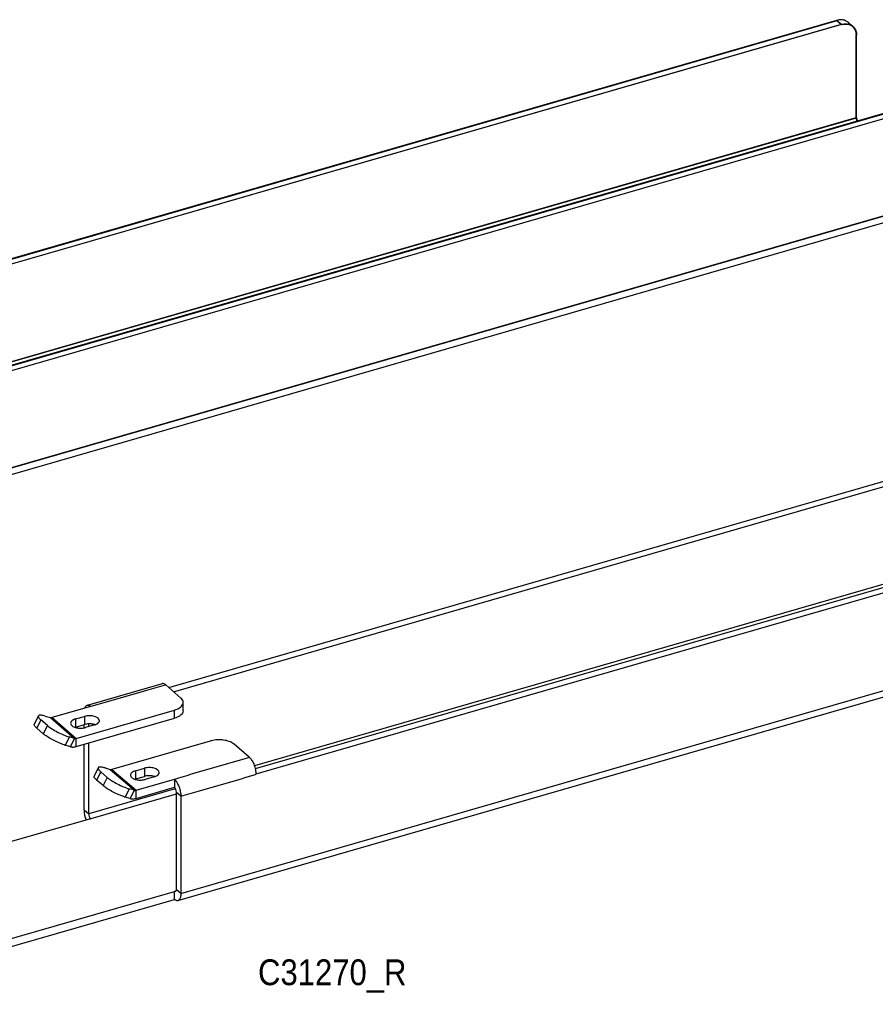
# Model space of a CAD drawing. Header units: millimetres. Extents: x 0 to 2754, y -804 to 1485.
# Tile 11 of 27: x 457 to 706, y 194 to 480. Entities that reach past the tile are written whole.
import ezdxf

# ---------------------------------------------------------------- set-up
doc = ezdxf.new("R2010")
doc.units = ezdxf.units.MM
doc.header["$LTSCALE"] = 115.5
doc.layers.get('0').update_dxf_attribs({"linetype": 'CONTINUOUS'})
doc.styles.get("Standard").update_dxf_attribs({"font": 'txt', "width": 0.9})

msp = doc.modelspace()

# ---------------------------------------------------------------- linework, layer by layer
at = {"color": 6, "linetype": 'Continuous'}
for p, q in [((694.582, 479.815), (330.736, 374.781)), ((695.952, 478.628), (332.106, 373.595)), ((697.933, 479.251), (699.303, 478.064)), ((700.386, 451.515), (700.386, 475.474)), ((355.865, 351.124), (721.352, 456.631)), ((356.064, 349.6), (722.722, 455.445)), ((333.344, 312.855), (726.294, 426.29)), ((500.381, 285.859), (864.227, 390.892)), ((501.751, 284.673), (865.597, 389.706)), ((890.997, 367.709), (525.514, 262.203)), ((892.367, 366.522), (525.709, 260.677)), ((502.989, 223.932), (895.939, 337.367)), ((498.43, 286.986), (476.572, 280.676)), ((503.879, 282.83), (499.504, 286.619)), ((504.565, 279.177), (504.565, 281.55)), ((477.585, 280.361), (466.435, 277.142)), ((473.43, 271.084), (502.005, 279.333)), ((462.421, 277.618), (461.234, 275.22)), ((465.044, 274.832), (463.169, 276.455)), ((464.449, 277.564), (465.946, 277.132)), ((473.252, 276.734), (475.85, 277.484)), ((473.252, 274.361), (475.85, 275.111)), ((473.43, 268.711), (502.005, 276.96)), ((475.71, 274.141), (475.71, 275.071)), ((478.73, 274.99), (476.132, 274.24)), ((477.08, 274.514), (477.08, 275.299)), ((463.858, 272.434), (461.983, 274.058)), ((471.754, 268.677), (470.258, 269.109)), ((472.941, 271.074), (471.444, 271.506)), ((475.71, 250.344), (475.71, 269.37)), ((477.08, 249.158), (477.08, 269.765)), ((512.405, 270.326), (483.83, 262.078)), ((523.774, 265.6), (519.399, 269.389)), ((479.816, 262.553), (478.629, 260.156)), ((482.439, 259.767), (480.564, 261.391)), ((481.844, 262.499), (483.341, 262.067)), ((490.647, 261.67), (493.245, 262.42)), ((481.253, 257.37), (479.378, 258.993)), ((490.647, 259.297), (493.245, 260.047)), ((490.825, 256.02), (501.975, 259.239)), ((496.125, 259.925), (493.527, 259.175)), ((501.975, 259.237), (501.975, 256.866)), ((490.336, 256.01), (488.839, 256.442)), ((490.825, 253.647), (501.975, 256.866)), ((502.48, 255.45), (502.48, 227.161)), ((489.149, 253.612), (487.653, 254.044)), ((503.85, 254.263), (503.85, 225.974)), ((477.585, 247.742), (408.063, 227.673)), ((477.585, 247.742), (477.645, 247.69)), ((396.476, 196.165), (501.975, 226.62)), ((501.975, 226.62), (501.915, 226.672)), ((501.975, 224.247), (501.975, 226.622)), ((396.476, 193.792), (501.975, 224.247))]:
    msp.add_line(p, q, dxfattribs=at)
at = {"color": 3, "linetype": 'Continuous'}
for p, q in [((694.642, 479.659), (330.886, 374.652)), ((355.9, 349.518), (722.662, 455.393))]:
    msp.add_line(p, q, dxfattribs=at)
at = {"color": 7, "linetype": 'Continuous'}
for p, q in [((695.892, 478.576), (332.136, 373.569)), ((700.222, 451.537), (700.222, 475.496)), ((355.904, 350.962), (721.412, 456.475))]:
    msp.add_line(p, q, dxfattribs=at)
at = {"color": 9, "linetype": 'Continuous'}
for p, q in [((695.952, 478.628), (694.582, 479.815)), ((695.892, 478.576), (694.642, 479.659)), ((700.386, 475.474), (700.281, 475.565)), ((355.599, 352.053), (700.222, 451.537)), ((355.62, 351.99), (700.386, 451.515)), ((700.281, 451.606), (700.386, 451.515)), ((727.156, 428.332), (334.205, 314.897)), ((726.992, 428.354), (334.249, 314.979)), ((870.031, 362.593), (525.272, 263.07)), ((503.85, 225.974), (896.801, 339.409)), ((499.504, 286.619), (499.304, 286.561)), ((477.705, 280.394), (477.585, 280.361)), ((502.005, 276.96), (502.005, 279.333)), ((463.169, 276.455), (461.983, 274.058)), ((465.044, 274.832), (463.858, 272.434)), ((465.946, 277.132), (472.941, 271.074)), ((466.435, 277.142), (473.43, 271.084)), ((473.252, 276.734), (473.252, 274.361)), ((475.85, 277.484), (475.85, 275.111)), ((471.444, 271.506), (470.258, 269.109)), ((471.754, 268.677), (472.941, 271.074)), ((473.43, 268.711), (473.43, 271.084)), ((523.58, 265.544), (523.774, 265.6)), ((480.564, 261.391), (479.378, 258.993)), ((483.341, 262.067), (490.336, 256.01)), ((483.83, 262.078), (490.825, 256.02)), ((490.647, 261.67), (490.647, 259.297)), ((493.245, 262.42), (493.245, 260.047)), ((525.536, 260.624), (525.709, 260.677)), ((482.439, 259.767), (481.253, 257.37)), ((502.255, 256.425), (477.08, 249.158)), ((502.48, 254.859), (477.645, 247.69)), ((488.839, 256.442), (487.653, 254.044)), ((489.149, 253.612), (490.336, 256.01)), ((490.825, 253.647), (490.825, 256.02)), ((503.85, 254.263), (502.48, 255.45)), ((475.71, 250.344), (477.08, 249.158)), ((501.915, 226.672), (502.436, 226.822)), ((503.85, 225.974), (502.48, 227.161))]:
    msp.add_line(p, q, dxfattribs=at)
at = {"color": 6, "linetype": 'Continuous'}
for centre, radius, start, end in [((696.047, 477.07), 2.884, 42.62271, 49.17035), ((695.994, 477.025), 2.953, 33.5129, 42.57751), ((697.37, 475.817), 2.965, 54.61498, 65.05481), ((697.403, 475.867), 2.905, 50.83042, 54.57642), ((697.411, 475.877), 2.892, 49.17039, 50.8281), ((476.774, 279.976), 0.728, 102.44458, 112.73656), ((476.747, 279.682), 1.026, 74.62947, 75.69046), ((501.955, 280.609), 2.938, 48.78254, 49.10689), ((502.101, 280.771), 2.72, 44.21842, 48.8372), ((503.243, 281.554), 1.322, 346.51713, 355.06823), ((503.283, 281.55), 1.282, 355.11326, 2.72362), ((503.28, 279.177), 1.285, 354.54187, 0.00074), ((466.164, 277.952), 0.849, 265.72537, 271.22115), ((466.162, 278.018), 0.916, 271.22095, 276.44618), ((477.077, 270.852), 4.432, 103.08731, 106.07602), ((477.618, 271.253), 4.015, 71.06568, 73.92083), ((465.949, 278.645), 6.064, 226.95036, 229.15051), ((468.447, 277.733), 7.01, 229.10871, 229.57092), ((468.983, 278.366), 7.839, 229.58861, 231.01308), ((474.363, 270.505), 4.013, 106.08002, 108.93645), ((474.904, 278.499), 4.432, 283.08731, 286.07602), ((473.69, 280.972), 12.35, 252.50331, 253.62456), ((473.417, 280.05), 11.388, 253.63587, 253.89721), ((514.569, 262.82), 7.812, 103.62948, 106.0846), ((517.302, 266.963), 3.206, 49.16749, 53.6133), ((472.45, 271.09), 2.512, 253.91803, 258.47329), ((522.074, 263.638), 2.597, 48.77745, 49.10617), ((521.892, 263.434), 2.87, 44.94768, 48.72035), ((483.559, 262.887), 0.849, 265.72537, 271.22115), ((483.557, 262.954), 0.916, 271.22095, 276.44618), ((483.344, 263.58), 6.064, 226.95036, 229.15051), ((491.758, 255.44), 4.013, 106.08002, 108.93645), ((494.472, 255.788), 4.432, 103.08731, 106.07602), ((492.299, 263.434), 4.432, 283.08731, 286.07602), ((495.013, 256.189), 4.015, 71.06568, 73.92083), ((485.842, 262.668), 7.01, 229.10871, 229.57092), ((486.378, 263.301), 7.839, 229.58861, 231.01308), ((491.085, 265.907), 12.35, 252.50331, 253.62456), ((490.812, 264.985), 11.388, 253.63587, 253.89721), ((489.845, 256.026), 2.512, 253.91803, 258.47329), ((481.843, 250.347), 6.133, 180.02339, 182.48246), ((502.786, 224.633), 0.73, 286.094, 292.73656), ((502.643, 224.832), 0.976, 311.91304, 316.32069)]:
    msp.add_arc(centre, radius, start, end, dxfattribs=at)
at = {"color": 7, "linetype": 'Continuous'}
msp.add_arc((697.319, 475.894), 2.82, 49.11188, 54.57715, dxfattribs=at)
at = {"color": 6, "linetype": 'Continuous'}
for points in [[(695.953, 479.993), (695.492, 480.01), (695.024, 479.942), (694.582, 479.815)], [(695.952, 478.628), (696.181, 478.694), (696.417, 478.744), (696.654, 478.775)], [(696.595, 479.912), (696.385, 479.959), (696.169, 479.985), (695.953, 479.993)], [(697.188, 479.72), (696.998, 479.803), (696.798, 479.867), (696.595, 479.912)], [(696.654, 478.775), (696.876, 478.803), (697.1, 478.815), (697.323, 478.807)], [(697.932, 479.252), (697.71, 479.443), (697.457, 479.602), (697.188, 479.72)], [(697.323, 478.807), (697.767, 478.791), (698.218, 478.693), (698.62, 478.505)], [(699.302, 478.065), (699.538, 477.862), (699.742, 477.616), (699.902, 477.348)], [(699.902, 477.348), (700.118, 476.987), (700.259, 476.575), (700.329, 476.16)], [(700.329, 476.16), (700.367, 475.934), (700.386, 475.704), (700.386, 475.474)], [(700.386, 451.515), (700.386, 451.249), (700.442, 450.981), (700.532, 450.73)], [(498.635, 287.014), (498.566, 287.014), (498.497, 287.005), (498.431, 286.986)], [(499.504, 286.619), (499.455, 286.661), (499.405, 286.701), (499.353, 286.739)], [(504.448, 281.006), (504.481, 281.083), (504.509, 281.164), (504.529, 281.246)], [(462.421, 277.354), (462.43, 277.328), (462.441, 277.302), (462.453, 277.276)], [(462.453, 277.276), (462.472, 277.236), (462.494, 277.198), (462.517, 277.16)], [(465.946, 277.132), (465.996, 277.117), (466.048, 277.108), (466.1, 277.104)], [(466.265, 277.108), (466.323, 277.114), (466.38, 277.126), (466.435, 277.142)], [(479.816, 262.29), (479.825, 262.263), (479.836, 262.237), (479.848, 262.212)], [(479.848, 262.212), (479.867, 262.172), (479.889, 262.133), (479.912, 262.096)], [(483.341, 262.067), (483.391, 262.053), (483.443, 262.044), (483.495, 262.04)], [(483.66, 262.043), (483.718, 262.05), (483.775, 262.062), (483.83, 262.078)], [(502.989, 223.932), (502.932, 223.916), (502.873, 223.906), (502.814, 223.904)], [(503.295, 224.106), (503.228, 224.046), (503.151, 223.995), (503.068, 223.96)]]:
    msp.add_open_spline(points, degree=3, dxfattribs=at)
at = {"color": 7, "linetype": 'Continuous'}
for points in [[(696.201, 478.654), (696.594, 478.74), (697.004, 478.774), (697.405, 478.74)], [(697.405, 478.74), (697.95, 478.694), (698.507, 478.509), (698.953, 478.192)], [(699.165, 478.026), (699.368, 477.85), (699.546, 477.643), (699.692, 477.418)], [(699.692, 477.418), (699.895, 477.106), (700.039, 476.75), (700.123, 476.388)], [(700.123, 476.388), (700.19, 476.096), (700.222, 475.795), (700.222, 475.496)], [(700.222, 451.537), (700.222, 451.264), (700.276, 450.988), (700.363, 450.728)]]:
    msp.add_open_spline(points, degree=3, dxfattribs=at)
at = {"color": 9, "linetype": 'Continuous'}
for points, knots in [([(499.304, 286.561), (497.509, 286.043), (493.02, 284.753), (485.833, 282.653), (480.422, 281.14), (477.705, 280.394)], [0, 0, 0, 0, 0.2495618, 0.6237638, 1, 1, 1, 1]), ([(501.975, 259.239), (503.762, 259.78), (508.247, 261.129), (515.458, 263.198), (520.872, 264.763), (523.58, 265.544)], [0, 0, 0, 0, 0.2488284, 0.624238, 1, 1, 1, 1]), ([(503.85, 254.263), (505.658, 254.785), (510.173, 256.097), (517.421, 258.151), (522.832, 259.786), (525.536, 260.624)], [0, 0, 0, 0, 0.2497117, 0.6241806, 1, 1, 1, 1])]:
    msp.add_open_spline(points, degree=3, knots=knots, dxfattribs=at)
at = {"color": 6, "linetype": 'Continuous'}
for points, knots in [([(499.353, 286.739), (499.294, 286.783), (499.078, 286.924), (498.82, 287.015), (498.635, 287.014)], [0, 0, 0, 0, 0.285492, 1, 1, 1, 1]), ([(476.492, 280.647), (476.426, 280.62), (476.136, 280.443), (475.969, 280.12), (475.885, 279.872)], [0, 0, 0, 0, 0.2163913, 1, 1, 1, 1]), ([(477.001, 280.676), (476.968, 280.684), (476.842, 280.71), (476.709, 280.707), (476.617, 280.687)], [0, 0, 0, 0, 0.2633176, 1, 1, 1, 1]), ([(477.585, 280.361), (477.539, 280.399), (477.366, 280.527), (477.17, 280.629), (477.019, 280.671)], [0, 0, 0, 0, 0.2768777, 1, 1, 1, 1]), ([(502.005, 279.333), (502.558, 279.493), (503.502, 279.868), (504.275, 280.609), (504.448, 281.006)], [0, 0, 0, 0, 0.5707782, 1, 1, 1, 1]), ([(504.563, 281.611), (504.554, 281.798), (504.443, 282.194), (504.198, 282.517), (504.05, 282.668)], [0, 0, 0, 0, 0.4693682, 1, 1, 1, 1]), ([(462.56, 277.748), (462.544, 277.74), (462.488, 277.709), (462.441, 277.659), (462.421, 277.618)], [0, 0, 0, 0, 0.276144, 1, 1, 1, 1]), ([(464.449, 277.564), (464.063, 277.675), (463.531, 277.807), (462.891, 277.836), (462.649, 277.793), (462.56, 277.748)], [0, 0, 0, 0, 0.6269869, 0.845644, 1, 1, 1, 1]), ([(480.17, 276.237), (480.17, 276.872), (479.085, 277.444), (478.031, 277.642), (477.051, 277.71), (476.315, 277.618), (475.85, 277.484)], [0, 0, 0, 0, 0.3956954, 0.5430405, 0.6982099, 1, 1, 1, 1]), ([(504.559, 279.055), (504.538, 278.834), (504.304, 278.221), (503.383, 277.453), (502.509, 277.106), (502.005, 276.96)], [0, 0, 0, 0, 0.1920746, 0.5458549, 1, 1, 1, 1]), ([(461.226, 274.985), (461.22, 275.007), (461.202, 275.084), (461.209, 275.169), (461.234, 275.22)], [0, 0, 0, 0, 0.2852104, 1, 1, 1, 1]), ([(461.81, 274.214), (461.669, 274.345), (461.444, 274.578), (461.262, 274.858), (461.226, 274.985)], [0, 0, 0, 0, 0.5932548, 1, 1, 1, 1]), ([(462.421, 277.618), (462.412, 277.6), (462.382, 277.514), (462.399, 277.42), (462.421, 277.354)], [0, 0, 0, 0, 0.2235003, 1, 1, 1, 1]), ([(462.517, 277.16), (462.551, 277.106), (462.74, 276.845), (462.976, 276.623), (463.169, 276.455)], [0, 0, 0, 0, 0.2010908, 1, 1, 1, 1]), ([(465.044, 274.832), (465.442, 274.487), (466.399, 273.814), (467.987, 272.905), (469.702, 272.103), (470.879, 271.669), (471.444, 271.506)], [0, 0, 0, 0, 0.2175287, 0.4823006, 0.756338, 1, 1, 1, 1]), ([(473.252, 276.734), (473.047, 276.675), (472.674, 276.537), (472.207, 276.247), (471.893, 275.896), (471.812, 275.615), (471.812, 275.487)], [0, 0, 0, 0, 0.3160378, 0.5862572, 0.8093508, 1, 1, 1, 1]), ([(471.812, 275.487), (471.812, 275.392), (471.839, 275.261), (471.894, 275.144), (471.91, 275.114)], [0, 0, 0, 0, 0.7387453, 1, 1, 1, 1]), ([(471.91, 275.114), (472.035, 274.88), (472.541, 274.463), (473.518, 274.128), (474.691, 274.004), (475.51, 274.089), (475.908, 274.182)], [0, 0, 0, 0, 0.1853265, 0.4312881, 0.7156209, 1, 1, 1, 1]), ([(478.73, 275.111), (478.304, 275.234), (477.409, 275.353), (476.511, 275.271), (476.073, 275.169)], [0, 0, 0, 0, 0.4960233, 1, 1, 1, 1]), ([(478.73, 274.99), (479.025, 275.075), (479.534, 275.277), (479.96, 275.656), (480.071, 275.864)], [0, 0, 0, 0, 0.5658533, 1, 1, 1, 1]), ([(480.071, 275.864), (480.087, 275.894), (480.142, 276.011), (480.17, 276.142), (480.17, 276.237)], [0, 0, 0, 0, 0.2612554, 1, 1, 1, 1]), ([(469.977, 269.193), (469.452, 269.359), (468.373, 269.77), (466.799, 270.514), (465.332, 271.346), (464.437, 271.96), (464.051, 272.273)], [0, 0, 0, 0, 0.2459609, 0.5159776, 0.7776998, 1, 1, 1, 1]), ([(472.941, 271.074), (472.978, 271.063), (473.14, 271.031), (473.31, 271.049), (473.43, 271.084)], [0, 0, 0, 0, 0.2375752, 1, 1, 1, 1]), ([(519.204, 269.545), (518.822, 269.827), (517.867, 270.28), (516.256, 270.64), (514.492, 270.71), (513.301, 270.551), (512.728, 270.412)], [0, 0, 0, 0, 0.2130781, 0.4653525, 0.736084, 1, 1, 1, 1]), ([(471.948, 268.629), (472.065, 268.605), (472.559, 268.539), (473.066, 268.606), (473.43, 268.711)], [0, 0, 0, 0, 0.2387871, 1, 1, 1, 1]), ([(523.923, 265.461), (524.189, 265.195), (524.672, 264.518), (525.215, 263.342), (525.588, 262.031), (525.7, 261.121), (525.708, 260.678)], [0, 0, 0, 0, 0.2172119, 0.4739876, 0.744543, 1, 1, 1, 1]), ([(479.816, 262.553), (479.807, 262.535), (479.777, 262.45), (479.794, 262.355), (479.816, 262.29)], [0, 0, 0, 0, 0.2235003, 1, 1, 1, 1]), ([(479.955, 262.684), (479.939, 262.676), (479.883, 262.644), (479.836, 262.595), (479.816, 262.553)], [0, 0, 0, 0, 0.276144, 1, 1, 1, 1]), ([(479.912, 262.096), (479.946, 262.041), (480.135, 261.781), (480.371, 261.559), (480.564, 261.391)], [0, 0, 0, 0, 0.2010908, 1, 1, 1, 1]), ([(481.844, 262.499), (481.458, 262.611), (480.926, 262.742), (480.286, 262.771), (480.044, 262.728), (479.955, 262.684)], [0, 0, 0, 0, 0.6269869, 0.845644, 1, 1, 1, 1]), ([(490.647, 261.67), (490.442, 261.61), (490.069, 261.473), (489.602, 261.182), (489.288, 260.832), (489.207, 260.551), (489.207, 260.422)], [0, 0, 0, 0, 0.3160378, 0.5862572, 0.8093508, 1, 1, 1, 1]), ([(497.565, 261.172), (497.565, 261.807), (496.48, 262.38), (495.426, 262.578), (494.446, 262.645), (493.71, 262.554), (493.245, 262.42)], [0, 0, 0, 0, 0.3956954, 0.5430405, 0.6982099, 1, 1, 1, 1]), ([(496.125, 259.925), (496.42, 260.011), (496.929, 260.212), (497.355, 260.592), (497.466, 260.8)], [0, 0, 0, 0, 0.5658533, 1, 1, 1, 1]), ([(497.466, 260.8), (497.482, 260.829), (497.537, 260.946), (497.565, 261.077), (497.565, 261.172)], [0, 0, 0, 0, 0.2612554, 1, 1, 1, 1]), ([(478.621, 259.92), (478.615, 259.942), (478.597, 260.019), (478.604, 260.105), (478.629, 260.156)], [0, 0, 0, 0, 0.2852104, 1, 1, 1, 1]), ([(479.205, 259.149), (479.064, 259.281), (478.839, 259.513), (478.657, 259.793), (478.621, 259.92)], [0, 0, 0, 0, 0.5932548, 1, 1, 1, 1]), ([(482.439, 259.767), (482.837, 259.423), (483.794, 258.749), (485.382, 257.841), (487.097, 257.038), (488.274, 256.605), (488.839, 256.442)], [0, 0, 0, 0, 0.2175287, 0.4823006, 0.756338, 1, 1, 1, 1]), ([(489.207, 260.422), (489.207, 260.327), (489.234, 260.196), (489.289, 260.079), (489.305, 260.05)], [0, 0, 0, 0, 0.7387453, 1, 1, 1, 1]), ([(489.305, 260.05), (489.43, 259.815), (489.936, 259.399), (490.913, 259.063), (492.086, 258.94), (492.905, 259.025), (493.303, 259.117)], [0, 0, 0, 0, 0.1853265, 0.4312881, 0.7156209, 1, 1, 1, 1]), ([(496.125, 260.047), (495.699, 260.169), (494.804, 260.289), (493.906, 260.207), (493.468, 260.105)], [0, 0, 0, 0, 0.4960233, 1, 1, 1, 1]), ([(501.975, 259.237), (502.26, 258.975), (502.776, 258.28), (503.351, 257.057), (503.741, 255.683), (503.85, 254.726), (503.85, 254.263)], [0, 0, 0, 0, 0.2139057, 0.4714384, 0.7442036, 1, 1, 1, 1]), ([(487.372, 254.129), (486.847, 254.294), (485.768, 254.706), (484.194, 255.449), (482.727, 256.281), (481.832, 256.895), (481.446, 257.208)], [0, 0, 0, 0, 0.2459609, 0.5159776, 0.7776998, 1, 1, 1, 1]), ([(490.336, 256.01), (490.373, 255.999), (490.535, 255.966), (490.705, 255.985), (490.825, 256.02)], [0, 0, 0, 0, 0.2375752, 1, 1, 1, 1]), ([(501.975, 256.863), (502.053, 256.781), (502.191, 256.576), (502.399, 256.112), (502.48, 255.714), (502.48, 255.45)], [0, 0, 0, 0, 0.2217211, 0.4798812, 1, 1, 1, 1]), ([(489.343, 253.564), (489.46, 253.541), (489.954, 253.475), (490.461, 253.542), (490.825, 253.647)], [0, 0, 0, 0, 0.2387871, 1, 1, 1, 1]), ([(475.716, 250.081), (475.726, 249.86), (475.813, 248.937), (476.057, 248.03), (476.319, 247.376)], [0, 0, 0, 0, 0.2390071, 1, 1, 1, 1]), ([(477.08, 249.158), (477.08, 248.894), (477.162, 248.496), (477.37, 248.032), (477.508, 247.826), (477.585, 247.745)], [0, 0, 0, 0, 0.5201126, 0.7782677, 1, 1, 1, 1]), ([(502.229, 226.564), (502.21, 226.559), (502.121, 226.548), (502.032, 226.584), (501.975, 226.622)], [0, 0, 0, 0, 0.2242491, 1, 1, 1, 1]), ([(502.405, 226.737), (502.394, 226.715), (502.355, 226.642), (502.286, 226.581), (502.229, 226.564)], [0, 0, 0, 0, 0.2889927, 1, 1, 1, 1]), ([(502.48, 227.161), (502.48, 227.12), (502.475, 226.976), (502.448, 226.83), (502.405, 226.737)], [0, 0, 0, 0, 0.2860336, 1, 1, 1, 1]), ([(502.814, 223.904), (502.747, 223.901), (502.439, 223.928), (502.161, 224.096), (501.975, 224.247)], [0, 0, 0, 0, 0.217403, 1, 1, 1, 1]), ([(503.85, 225.974), (503.85, 225.607), (503.798, 224.97), (503.537, 224.354), (503.349, 224.158)], [0, 0, 0, 0, 0.5754298, 1, 1, 1, 1])]:
    msp.add_open_spline(points, degree=3, knots=knots, dxfattribs=at)

# ---------------------------------------------------------------- texts
at = {"color": 2, "linetype": 'Continuous', "insert": (526.314, 206.855), "char_height": 7.5, "width": 54, "attachment_point": 1, "line_spacing_factor": 0.9}
msp.add_mtext('C31270_R', dxfattribs=at)

doc.saveas('drawing.dxf')
